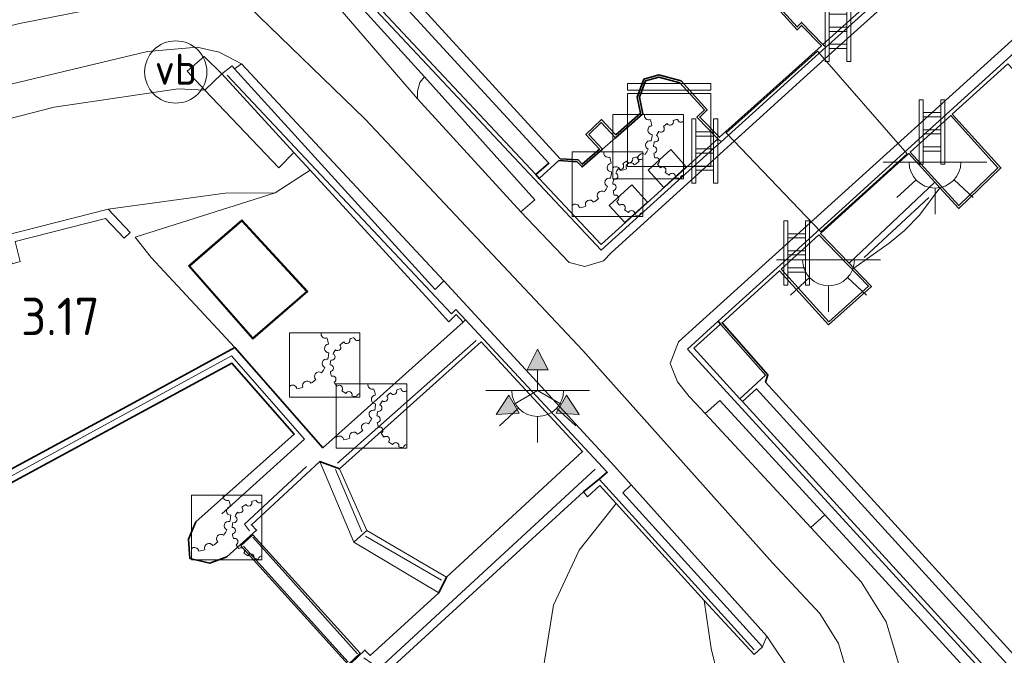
# Model space of a CAD drawing. Extents: x 130905 to 137824, y 412333 to 417928.
# Tile 110 of 256: x 133321 to 133369, y 413840 to 413871. Entities that reach past the tile are written whole.
import ezdxf
from ezdxf.enums import TextEntityAlignment as Align
from ezdxf.lldxf.tags import DXFTag

# ---------------------------------------------------------------- set-up
doc = ezdxf.new("R2010")
doc.units = 0
for name, color, linetype, lineweight in [('B-ME-GK-KADEMUUR-GV', 150, 'Continuous', 35), ('B-ME-GR-GRAS-GV', 60, 'Continuous', 13), ('B-ME-GW-TALUD_KRUIN-G', 90, 'Continuous', 18), ('B-ME-GW-TALUD_TEEN-G', 90, 'Continuous', 18), ('B-ME-IE-MEUBILAIR_WATERWEGMEUBILAIR-S', 150, 'Continuous', 25), ('B-ME-IE-MEUBILAIR_WEGMEUBILAIR-S', 7, 'Continuous', 25), ('B-ME-IE-MEUBILAIR_WEGMEUBILAIR_VERKEERSBORD-S', 7, 'Continuous', 25), ('B-ME-IE-TERREINAFSCHEIDING_DOORGANG-G', 210, 'Continuous', 18), ('B-ME-IE-TERREINAFSCHEIDING_KUNSTMATIG_HEKWERK-G', 20, 'IE-TERREINAFSCHEIDING-KUNSTMATIG', 18), ('B-ME-IE-TERREINAFSCHEIDING_KUNSTMATIG_MUUR-GV', 90, 'Continuous', 18), ('B-ME-KG-KADASTRAAL_DAKRAND-G', 170, 'Continuous', 18), ('B-ME-KL-DATA-S', 90, 'Continuous', 25), ('B-ME-KL-ET_LS_OV_LICHTPUNT-S', 190, 'Continuous', 25), ('B-ME-KW-KUNSTWERK_DUIKER-GV', 170, 'Continuous', 18), ('B-ME-KW-KUNSTWERK_SLUIS-G', 170, 'Continuous', 18), ('B-ME-KW-KUNSTWERK_SLUIS-GV', 170, 'Continuous', 18), ('B-ME-KW-KUNSTWERK_STEIGER-GV', 170, 'Continuous', 18), ('B-ME-OB-OEVERVOORZIENING-G', 7, 'Continuous', 18), ('B-ME-OG-BEBOUWING_NUTSGEBOUW-GV', 7, 'Continuous', 18), ('B-ME-OG-WATER_KANAAL-GV', 120, 'Continuous', 18), ('B-ME-OG-WATER_RIVIER-GV', 130, 'Continuous', 18), ('B-ME-OG-WEG_TRAP-GV', 7, 'Continuous', 18), ('B-ME-OG-WEG_TRAP-S', 7, 'Continuous', 25), ('B-ME-VH-VERHARDING_ASFALT-GV', 252, 'Continuous', 18), ('B-ME-VH-VERHARDING_BETON-GV', 252, 'Continuous', 18), ('B-ME-VH-VERHARDING_ROOSTER-GV', 252, 'Continuous', 18), ('B-ME-VH-VERHARDING_STRAATBAKSTEEN-GV', 252, 'Continuous', 18), ('B-ME-WH-WINTERBED-G', 150, 'WH-WINTERBED', 18), ('X-XX-AL-HOOGTELABEL-S', 7, 'Continuous', 25)]:
    doc.layers.add(name, color=color, linetype=linetype, lineweight=lineweight)
doc.styles.add('NLCS-ISO', font='NLCS-ISO.ttf')
doc.styles.add('NLCS-ISO-ANNOTATIVE-T18', font='NLCS-ISO.ttf', dxfattribs={"height": 1.8})
doc.styles.get("Standard").update_dxf_attribs({"font": 'arial.ttf'})
doc.linetypes.add('IE-TERREINAFSCHEIDING-KUNSTMATIG', pattern='A,4,[82,NLCS.SHX,S=0.75,R=90,X=0,Y=0],4,-2', length=10)
tags = doc.linetypes.add('WH-WINTERBED', pattern='A,6,-3.5,["WB",Standard,S=1.8,R=0,X=-1.5,Y=-0.9],-3.5,6,-3.5,6,-3.5,6,-3.5,6,-3.5', length=51).pattern_tags.tags
tags[6] = DXFTag(74, 10)

# ---------------------------------------------------------------- blocks, each defined once
blk = doc.blocks.new('SIE-WATER_BEWEGINGSWERKTUIG-SO')
at = {"color": 0, "linetype": 'ByBlock', "lineweight": 18}
blk.add_lwpolyline([(1.699, 1.55), (-1.699, 1.55), (-1.699, -1.55), (1.699, -1.55)], close=True, dxfattribs=at)
for centre, radius, start, end in [((0.035, 1.502), 0.211, 166.7542, 291.0116), ((0.201, 0.798), 0.211, 95.4465, 269.077), ((-1.699, 0.723), 1.901, 8.6312, 17.8268), ((0.622, 0.86), 0.16, 231.5773, 45.2079), ((1.699, -0.096), 1.44, 122.8275, 132.0231), ((1.057, 1.193), 0.16, 209.6428, 23.2733), ((1.699, -0.096), 1.44, 100.8929, 110.0886), ((1.585, 1.34), 0.16, 187.7082, 315.2192), ((-1.699, 0.723), 1.901, 346.6966, 355.8923), ((0.343, 0.389), 0.16, 253.5119, 67.1424), ((1.699, -0.096), 1.44, 144.7621, 153.9577), ((0.091, 0.083), 0.211, 73.5119, 247.1424), ((1.699, -0.096), 1.44, 166.6966, 175.8923), ((0.26, -0.153), 0.16, 275.4465, 89.077), ((-0.277, -0.54), 0.211, 51.5773, 225.2079), ((-1.699, 0.723), 1.901, 324.7621, 333.9577), ((1.699, -0.096), 1.44, 188.6312, 197.8268), ((-0.852, -0.979), 0.211, 29.6428, 203.2733), ((-1.699, 0.723), 1.901, 302.8275, 312.0231), ((0.385, -0.686), 0.16, 297.381, 111.0116), ((1.699, -0.096), 1.44, 210.5658, 219.7614), ((-1.549, -1.172), 0.211, 7.7082, 135.2192), ((-1.699, 0.723), 1.901, 280.8929, 290.0886), ((0.701, -1.134), 0.16, 319.3156, 132.9461), ((1.699, -0.096), 1.44, 232.5003, 241.696), ((1.161, -1.432), 0.16, 341.2502, 154.8807), ((1.699, -1.536), 0.16, 90, 176.8153), ((1.699, -0.096), 1.44, 254.4349, 263.6305)]:
    blk.add_arc(centre, radius, start, end, dxfattribs=at)
blk = doc.blocks.new('SAL-HOOGTELABEL-SO')
at = {"color": 0, "linetype": 'ByBlock', "lineweight": -2, "style": 'NLCS-ISO-ANNOTATIVE-T18'}
blk.add_attdef('HOOGTE', text='', height=1.8, dxfattribs=at).set_placement((2.788, 0), align=Align.RIGHT)
blk = doc.blocks.new('SKL-DATA_KAST-SO')
at = {"color": 0, "linetype": 'ByBlock', "lineweight": 18}
for points in [[(-2, 2), (2, 2), (2, 1.68), (-2, 1.68)], [(-2, 1.52), (2, 1.52), (2, -2), (-2, -2)]]:
    blk.add_lwpolyline(points, close=True, dxfattribs=at)
blk = doc.blocks.new('SIE-WEG_VERKEERSBORD_WEGWIJZER-SO')
at = {"linetype": 'ByBlock', "lineweight": 18}
h = blk.add_hatch(color=0, dxfattribs=at)
h.dxf.hatch_style = 1
h.paths.add_polyline_path([(0.5, 1), (0, 2), (-0.5, 1)])
h = blk.add_hatch(color=0, dxfattribs=at)
h.dxf.hatch_style = 1
h.paths.add_polyline_path([(-1.384, -0.222), (-2, -1.155), (-0.884, -1.088)])
h = blk.add_hatch(color=0, dxfattribs=at)
h.dxf.hatch_style = 1
h.paths.add_polyline_path([(1.384, -0.222), (2, -1.155), (0.884, -1.088)])
at = {"color": 0, "linetype": 'ByBlock', "lineweight": 18}
for points in [[(0.5, 1), (0, 2), (-0.5, 1)], [(-1.384, -0.222), (-2, -1.155), (-0.884, -1.088)], [(1.384, -0.222), (2, -1.155), (0.884, -1.088)]]:
    blk.add_lwpolyline(points, close=True, dxfattribs=at)
for points in [[(0, 1), (0, 0)], [(-1.134, -0.655), (0, 0)], [(1.134, -0.655), (0, 0)]]:
    blk.add_lwpolyline(points, dxfattribs=at)
blk = doc.blocks.new('SOG-WEG_TRAP-SO')
at = {"color": 0, "linetype": 'ByBlock', "lineweight": 18}
for points in [[(-0.425, -1.55), (-0.425, 1.55), (-0.625, 1.55), (-0.625, -1.55)], [(0.425, 1.55), (0.625, 1.55), (0.625, -1.55), (0.425, -1.55)]]:
    blk.add_lwpolyline(points, close=True, dxfattribs=at)
for points in [[(0.425, 0.925), (-0.425, 0.925)], [(0.425, 0.725), (-0.425, 0.725)], [(0.425, 0.1), (-0.425, 0.1)], [(0.425, -0.1), (-0.425, -0.1)], [(0.425, -0.725), (-0.425, -0.725)], [(0.425, -0.925), (-0.425, -0.925)]]:
    blk.add_lwpolyline(points, dxfattribs=at)
blk = doc.blocks.new('SKL-ET_OV_LICHTPUNT-SO')
at = {"color": 0, "linetype": 'ByBlock', "lineweight": 18}
for points in [[(-1.25, 0), (-2.5, 0)], [(1.25, 0), (2.5, 0)], [(-0.915, -0.851), (-1.831, -1.703)], [(0.915, -0.851), (1.831, -1.703)], [(0, -1.25), (0, -2.5)]]:
    blk.add_lwpolyline(points, dxfattribs=at)
blk.add_lwpolyline([(0, 0), (1.25, 0, -1), (-1.25, 0)], format="xyb", close=True, dxfattribs=at)
blk = doc.blocks.new('SIE-WEG_PAAL_VERKEERSBORD-SO')
at = {"color": 0, "linetype": 'ByBlock', "lineweight": 18}
blk.add_circle((0, 0), 1.5, dxfattribs=at)
at = {"color": 0, "linetype": 'ByBlock', "lineweight": 18, "style": 'NLCS-ISO'}
blk.add_text('vb', height=1.5, dxfattribs=at).set_placement((0, 0.132), align=Align.MIDDLE_CENTER)

msp = doc.modelspace()

# ---------------------------------------------------------------- linework, layer by layer
at = {"layer": 'B-ME-GK-KADEMUUR-GV'}
for points in [[(133326.759, 413886.382, 1), (133347.276, 413863.938, 1), (133348.141, 413863.885, 1), (133348.336, 413863.681, 1), (133349.163, 413864.405, 1), (133348.512, 413865.113, 1), (133349.254, 413865.824, 1), (133349.948, 413865.092, 1), (133351.144, 413866.14, 1), (133350.98, 413866.912, 1), (133351.301, 413867.766, 1), (133352.015, 413867.975, 1), (133353.091, 413867.688, 1), (133354.356, 413866.294, 1), (133353.994, 413865.945, 1.007), (133354.939, 413864.974, 1.037), (133358.599, 413868.25, 1), (133359.854, 413869.374, 1.258), (133358.893, 413870.361, 1.193), (133358.682, 413870.143, 1.159), (133357.234, 413871.756, 1)], [(133357.333, 413871.79, 5.017), (133358.685, 413870.29, 5.176), (133358.893, 413870.505, 5.205), (133359.926, 413869.444, 5.275), (133360.063, 413869.306, 6.127), (133355.03, 413864.761, 6.126), (133354.868, 413864.905, 5.054), (133353.853, 413865.948, 5.026), (133354.217, 413866.299, 5.017), (133353.04, 413867.597, 5.017), (133352.017, 413867.871, 5.017), (133351.377, 413867.684, 5.017), (133351.084, 413866.904, 5.017), (133351.254, 413866.104, 5.017), (133349.941, 413864.954, 5.067), (133349.251, 413865.683, 5.067), (133348.652, 413865.108, 5.092), (133349.306, 413864.398, 5.047), (133348.33, 413863.543, 5.017), (133348.097, 413863.787, 5.017), (133347.213, 413863.851, 5.017), (133346.265, 413862.994, 5.017), (133346.096, 413863.176, 4.001), (133346.728, 413863.721, 4.001), (133332.338, 413879.396, 4.001)], [(133376.571, 413831.043, 4.134), (133356.725, 413852.855, 3.982), (133356.051, 413852.243, 3.982), (133355.925, 413852.381, 4.922), (133357.165, 413853.508, 4.922), (133354.994, 413855.975, 4.973), (133354.881, 413856.111, 6.16), (133358.214, 413859.134, 6.157), (133358.921, 413859.776, 6.157), (133364.706, 413865.023, 6.152), (133365.357, 413865.613, 6.152), (133368.791, 413868.729, 6.149)], [(133368.831, 413868.515, 1.778), (133366.151, 413866.086, 1.778), (133368.491, 413863.499, 1.778), (133366.466, 413861.544, 1.778), (133365.556, 413862.541, 1.778), (133365.316, 413862.803, 1.778), (133364.053, 413864.186, 1.778), (133359.808, 413860.338, 1.778), (133361.183, 413858.911, 1.778), (133361.41, 413858.675, 1.778), (133362.262, 413857.79, 1.778), (133360.198, 413855.944, 1.778), (133357.831, 413858.546, 1.778), (133355.071, 413856.044, 1.778), (133357.277, 413853.531, 1.778), (133357.163, 413853.174, 1.778), (133377.309, 413831.05, 1.778)], [(133310.392, 413843.346, 2.318), (133326.578, 413852.107, 3.34), (133331.604, 413854.843, 3.428), (133335.84, 413850.024, 3.359), (133342.593, 413856.069, 3.376), (133342.712, 413856.186, 6.136), (133349.539, 413848.841, 6.124), (133349.149, 413848.5, 6.096), (133349.01, 413848.39, 3.405), (133348.4, 413847.905, 3.374), (133336.974, 413837.431, 3.359)], [(133335.856, 413838.364, 0.7), (133337.873, 413840.278, 0.7), (133338.118, 413840.018, 0.7), (133341.434, 413843.027, 0.7), (133341.794, 413843.787, 0.242), (133348.353, 413849.843, 0.242), (133343.47, 413855.121, 0.242), (133336.649, 413849.011, 0.242), (133335.7, 413849.361, 0.7), (133332.406, 413846.308, 0.7), (133332.651, 413846.049, 0.7), (133331.218, 413844.76, 0.7), (133330.403, 413844.466, 0.7), (133329.442, 413844.683, 0.7), (133329.371, 413845.613, 0.7), (133329.735, 413846.451, 0.7), (133334.468, 413850.677, 0.7), (133331.469, 413854.086, 0.7), (133310.259, 413842.592, 0.7)]]:
    msp.add_polyline3d(points, dxfattribs=at)
for points in [[(133364.127, 413864.252, 5.815), (133366.47, 413861.687, 5.815), (133368.352, 413863.503, 5.815), (133366.075, 413866.018, 5.815)], [(133357.912, 413858.619, 5.776), (133358.283, 413858.213, 5.815), (133360.206, 413856.085, 5.815), (133362.118, 413857.795, 5.815), (133360.143, 413859.844, 5.815), (133359.733, 413860.27, 5.776)]]:
    msp.add_polyline3d(points, close=True, dxfattribs=at)
at = {"layer": 'B-ME-GR-GRAS-GV'}
for points in [[(133315.766, 413866.325, 6.039), (133327.409, 413869.096, 6.061), (133329.797, 413869.32, 6.036), (133330.848, 413869.066, 6.03), (133331.935, 413868.516, 6.063), (133331.588, 413868.276, 6.063), (133331.474, 413868.41, 6.063), (133330.979, 413868.031, 5.904), (133330.127, 413868.867, 5.98), (133329.31, 413868.158, 6.005), (133330.155, 413867.237, 5.917), (133328.878, 413867.303, 5.912), (133322.913, 413866.416, 5.88), (133313.412, 413863.975, 5.87)], [(133313.412, 413863.975, 5.87), (133322.913, 413866.416, 5.88), (133328.878, 413867.303, 5.912), (133330.155, 413867.237, 5.917), (133333.725, 413863.504, 3.617), (133334.454, 413864.234, 3.597), (133335.226, 413863.39, 3.373), (133333.551, 413862.293, 3.373), (133331.14, 413862.289, 3.438), (133325.506, 413861.504, 3.542), (133320.534, 413860.235, 3.492)], [(133320.892, 413858.885, 3.392), (133321.278, 413858.988, 3.392), (133321.024, 413859.947, 3.392), (133325.379, 413861.058, 3.392), (133326.278, 413860.117, 3.392), (133326.567, 413860.394, 3.392), (133325.506, 413861.504, 3.542), (133331.14, 413862.289, 3.438), (133333.551, 413862.293, 3.373), (133326.81, 413860.169, 3.326), (133327.574, 413859.18, 3.326), (133331.604, 413854.843, 3.428), (133326.578, 413852.107, 3.34), (133310.392, 413843.346, 2.318)]]:
    msp.add_polyline3d(points, dxfattribs=at)
for points in [[(133349.18, 413848.205, 3.374), (133349.964, 413847.34, 3.499), (133348.193, 413845.087, 3.488), (133346.955, 413842.435, 3.461), (133346.429, 413839.246, 3.37), (133347.825, 413830.273, 3.205), (133346.902, 413820.281, 2.965), (133345.039, 413814.53, 2.875), (133337.615, 413815.55, 2.806), (133340.634, 413821.55, 2.942), (133342.272, 413828.987, 3.034), (133341.99, 413830.35, 3.034), (133341.684, 413831.377, 3.101), (133342.156, 413831.764, 3.215), (133336.974, 413837.431, 3.359), (133348.4, 413847.905, 3.374), (133348.594, 413847.655, 3.374)], [(133355.144, 413821.292, 5.892), (133353.8, 413813.326, 5.649), (133345.039, 413814.53, 2.875), (133346.902, 413820.281, 2.965), (133347.825, 413830.273, 3.205), (133346.429, 413839.246, 3.37), (133346.955, 413842.435, 3.461), (133348.193, 413845.087, 3.488), (133349.964, 413847.34, 3.499), (133354.213, 413842.67, 6.037), (133354.537, 413840.353, 6.012), (133355.458, 413836.59, 6.01), (133355.493, 413829.203, 5.968)], [(133354.213, 413842.67, 6.037), (133356.61, 413840.064, 6.112), (133357.019, 413840.43, 6.089), (133357.217, 413840.944, 6.069), (133358.488, 413839.048, 6.031), (133358.85, 413836.8, 6.003), (133358.464, 413831.747, 5.947), (133357.403, 413822.275, 5.886), (133356.844, 413817.103, 5.915), (133356.114, 413813.008, 5.74), (133353.8, 413813.326, 5.649), (133355.144, 413821.292, 5.892), (133355.493, 413829.203, 5.968), (133355.458, 413836.59, 6.01), (133354.537, 413840.353, 6.012)]]:
    msp.add_polyline3d(points, close=True, dxfattribs=at)
at = {"layer": 'B-ME-GW-TALUD_KRUIN-G'}
for points in [[(133263.244, 413907.364, 5.748), (133266.943, 413903.754, 5.77), (133277.523, 413892.032, 5.863), (133291.455, 413876.46, 5.934), (133299.541, 413867.752, 5.92), (133302.038, 413865.167, 5.911), (133303.869, 413863.788, 5.887), (133305.571, 413862.874, 5.865), (133306.26, 413862.736, 5.883), (133308.247, 413863.044, 5.871), (133313.412, 413863.975, 5.87), (133322.913, 413866.416, 5.88), (133328.878, 413867.303, 5.912), (133330.155, 413867.237, 5.917)], [(133354.213, 413842.67, 6.037), (133354.537, 413840.353, 6.012), (133355.458, 413836.59, 6.01), (133355.493, 413829.203, 5.968), (133355.144, 413821.292, 5.892), (133353.8, 413813.326, 5.649)]]:
    msp.add_polyline3d(points, dxfattribs=at)
at = {"layer": 'B-ME-GW-TALUD_TEEN-G'}
for points in [[(133335.226, 413863.39, 3.373), (133333.551, 413862.293, 3.373), (133331.14, 413862.289, 3.438), (133325.506, 413861.504, 3.542)], [(133349.964, 413847.34, 3.499), (133348.193, 413845.087, 3.488), (133346.955, 413842.435, 3.461), (133346.429, 413839.246, 3.37), (133347.825, 413830.273, 3.205), (133346.902, 413820.281, 2.965), (133345.039, 413814.53, 2.875)]]:
    msp.add_polyline3d(points, dxfattribs=at)
at = {"layer": 'B-ME-IE-TERREINAFSCHEIDING_DOORGANG-G'}
for points in [[(133361.131, 413870.27, 6.127), (133360.503, 413869.703, 6.127)], [(133365.357, 413865.613, 6.152), (133364.706, 413865.023, 6.152)], [(133354.66, 413864.426, 6.126), (133353.984, 413863.816, 6.126)], [(133358.921, 413859.776, 6.157), (133358.214, 413859.134, 6.157)]]:
    msp.add_polyline3d(points, dxfattribs=at)
at = {"layer": 'B-ME-IE-TERREINAFSCHEIDING_KUNSTMATIG_HEKWERK-G'}
for points in [[(133351.697, 413899.933, 6.091), (133349.386, 413892.891, 6.12), (133366.083, 413874.742, 6.127), (133361.131, 413870.27, 6.127)], [(133359.926, 413869.444, 5.275), (133358.893, 413870.505, 5.205), (133358.685, 413870.29, 5.176), (133357.333, 413871.79, 5.017), (133357.289, 413872.593, 5.017), (133357.515, 413873.283, 5.017), (133358.376, 413873.582, 5.017), (133359.052, 413873.408, 5.017), (133360.22, 413874.451, 5.082), (133360.879, 413875.04, 5.082), (133362.047, 413876.083, 5.017), (133361.571, 413876.585, 5.017), (133361.586, 413877.087, 5.017), (133362.734, 413878.125, 5.017)], [(133353.984, 413863.816, 6.126), (133349.239, 413859.533, 6.126), (133332.482, 413877.398, 6.12), (133325.674, 413875.756, 6.044)], [(133390.411, 413856.811, 6.107), (133386.09, 413852.875, 6.138), (133370.312, 413870.108, 6.148), (133368.791, 413868.729, 6.149), (133365.357, 413865.613, 6.152)], [(133360.503, 413869.703, 6.127), (133360.063, 413869.306, 6.127), (133355.03, 413864.761, 6.126), (133354.66, 413864.426, 6.126)], [(133331.236, 413867.97, 6.099), (133342.046, 413856.465, 6.132), (133342.253, 413856.68, 6.137), (133342.712, 413856.186, 6.136), (133349.539, 413848.841, 6.124), (133349.149, 413848.5, 6.096), (133356.61, 413840.284, 6.19)], [(133354.868, 413864.905, 5.054), (133353.853, 413865.948, 5.026), (133354.217, 413866.299, 5.017), (133353.04, 413867.597, 5.017), (133352.017, 413867.871, 5.017), (133351.377, 413867.684, 5.017), (133351.084, 413866.904, 5.017), (133351.254, 413866.104, 5.017), (133349.941, 413864.954, 5.067), (133349.306, 413864.398, 5.047), (133348.33, 413863.543, 5.017), (133348.097, 413863.787, 5.017), (133347.213, 413863.851, 5.017), (133346.265, 413862.994, 5.017)], [(133364.706, 413865.023, 6.152), (133358.921, 413859.776, 6.157)], [(133358.214, 413859.134, 6.157), (133354.881, 413856.111, 6.16), (133353.401, 413854.769, 6.161), (133369.186, 413837.525, 6.201), (133364.924, 413833.545, 6.124)], [(133336.547, 413849.279, 3.397), (133343.225, 413855.187, 3.405)], [(133306.504, 413847.221, 2.324), (133310.355, 413842.939, 2.318), (133331.448, 413854.447, 3.443), (133334.959, 413850.43, 3.402), (133330.981, 413846.832, 3.37)], [(133332.31, 413846.011, 3.418), (133332.073, 413846.332, 3.429), (133335.059, 413849.113, 3.423)], [(133337.726, 413845.978, 3.394), (133336.453, 413848.969, 3.397)], [(133337.813, 413839.903, 3.403), (133338.56, 413839.381, 3.381), (133348.963, 413848.986, 3.391)], [(133337.515, 413840.09, 3.574), (133332.467, 413845.706, 3.576)], [(133341.552, 413843.649, 3.391), (133337.903, 413845.768, 3.394)], [(133332.02, 413845.282, 3.533), (133337.064, 413839.692, 3.574)]]:
    msp.add_polyline3d(points, dxfattribs=at)
at = {"layer": 'B-ME-IE-TERREINAFSCHEIDING_KUNSTMATIG_MUUR-GV'}
for points in [[(133332.575, 413877.619, 3.992), (133346.096, 413863.176, 4.001), (133346.265, 413862.994, 5.017), (133349.248, 413859.808, 5.054), (133354.868, 413864.905, 5.054), (133355.03, 413864.761, 6.126), (133360.063, 413869.306, 6.127), (133359.926, 413869.444, 5.275), (133365.83, 413874.772, 5.086)], [(133365.964, 413874.115, 6.024), (133360.337, 413869.037, 6.027), (133359.327, 413868.126, 6.028), (133355.316, 413864.479, 6.013), (133349.749, 413859.416, 5.989), (133349.361, 413859.02, 6.021), (133348.455, 413858.755, 6.039), (133347.707, 413858.941, 6.058), (133345.374, 413861.383, 6.109), (133346.053, 413861.968, 6.109), (133340.74, 413867.887, 6.097), (133332.34, 413877.123, 6.166)], [(133368.597, 413837.402, 6.109), (133360.019, 413846.785, 6.109), (133354.963, 413852.29, 6.122), (133354.254, 413851.667, 6.09), (133353.8, 413852.157, 6.09), (133353.482, 413852.492, 6.09), (133352.929, 413853.198, 6.094), (133352.573, 413854.083, 6.096), (133352.969, 413855.127, 6.093), (133369.85, 413870.393, 6.079)], [(133368.791, 413868.729, 6.149), (133365.357, 413865.613, 6.152), (133364.706, 413865.023, 6.152), (133358.921, 413859.776, 6.157), (133358.214, 413859.134, 6.157), (133354.881, 413856.111, 6.16), (133354.994, 413855.975, 4.973), (133353.708, 413854.809, 4.973), (133355.925, 413852.381, 4.922), (133356.051, 413852.243, 3.982), (133369.497, 413837.513, 3.949)]]:
    msp.add_polyline3d(points, dxfattribs=at)
for points in [[(133331.588, 413868.276, 6.063), (133341.259, 413857.647, 6.251), (133341.667, 413858.055, 6.111), (133349.895, 413849.135, 6.115), (133350.697, 413848.238, 6.11), (133350.294, 413847.843, 6.11), (133357.019, 413840.43, 6.089), (133356.61, 413840.064, 6.112), (133354.213, 413842.67, 6.037), (133349.964, 413847.34, 3.499), (133349.18, 413848.205, 3.374), (133348.594, 413847.655, 3.374), (133348.4, 413847.905, 3.374), (133349.01, 413848.39, 3.405), (133349.149, 413848.5, 6.096), (133349.539, 413848.841, 6.124), (133342.712, 413856.186, 6.136), (133342.593, 413856.069, 3.376), (133342.259, 413856.43, 3.346), (133341.905, 413856.088, 3.346), (133340.985, 413857.106, 3.346), (133335.226, 413863.39, 3.373), (133334.454, 413864.234, 3.597), (133330.979, 413868.031, 5.904), (133331.474, 413868.41, 6.063)], [(133325.506, 413861.504, 3.542), (133326.567, 413860.394, 3.392), (133326.278, 413860.117, 3.392), (133325.379, 413861.058, 3.392), (133321.024, 413859.947, 3.392), (133321.278, 413858.988, 3.392), (133320.892, 413858.885, 3.392), (133320.534, 413860.235, 3.492)]]:
    msp.add_polyline3d(points, close=True, dxfattribs=at)
at = {"layer": 'B-ME-KG-KADASTRAAL_DAKRAND-G'}
msp.add_polyline3d([(133332.475, 413855.317, 4.195), (133329.442, 413858.769, 4.195), (133331.94, 413860.927, 4.24), (133335.05, 413857.55, 4.195)], close=True, dxfattribs=at)
at = {"layer": 'B-ME-KW-KUNSTWERK_DUIKER-GV'}
msp.add_polyline3d([(133363.975, 413864.175, 1.778), (133359.82, 413860.411, 1.778), (133355.267, 413865.179, 0.457), (133359.656, 413869.119, 0.457)], close=True, dxfattribs=at)
at = {"layer": 'B-ME-KW-KUNSTWERK_SLUIS-G'}
msp.add_polyline3d([(133361.916, 413859.185, 5.353), (133365.015, 413862.08, 5.353)], dxfattribs=at)
at = {"layer": 'B-ME-KW-KUNSTWERK_SLUIS-GV'}
for points in [[(133363.106, 413859.866, 1.778), (133361.41, 413858.675, 1.778), (133361.183, 413858.911, 1.778), (133365.316, 413862.803, 1.778), (133365.556, 413862.541, 1.778), (133364.569, 413861.229, 1.778), (133363.854, 413860.484, 1.778)], [(133337.958, 413846.028, 0.242), (133337.332, 413845.475, 0.7), (133335.7, 413849.361, 0.7), (133336.649, 413849.011, 0.242)], [(133341.794, 413843.787, 0.242), (133341.434, 413843.027, 0.7), (133337.332, 413845.475, 0.7), (133337.958, 413846.028, 0.242)]]:
    msp.add_polyline3d(points, close=True, dxfattribs=at)
at = {"layer": 'B-ME-KW-KUNSTWERK_STEIGER-GV'}
msp.add_polyline3d([(133337.64, 413840.124, 3.358), (133337.07, 413839.585, 3.358), (133331.898, 413845.302, 3.358), (133332.479, 413845.829, 3.358)], close=True, dxfattribs=at)
at = {"layer": 'B-ME-OB-OEVERVOORZIENING-G'}
for points in [[(133349.163, 413864.405, 1), (133348.336, 413863.681, 1), (133348.141, 413863.885, 1), (133347.276, 413863.938, 1), (133326.759, 413886.382, 1), (133325.658, 413886.13, 1), (133323.402, 413885.613, 1)], [(133360.08, 413874.46, 1), (133359.025, 413873.519, 1), (133358.372, 413873.686, 1), (133357.435, 413873.362, 1), (133357.188, 413872.606, 1), (133357.234, 413871.756, 1), (133358.682, 413870.143, 1.159), (133358.893, 413870.361, 1.193), (133359.854, 413869.374, 1.258), (133358.599, 413868.25, 1), (133354.939, 413864.974, 1.037), (133353.994, 413865.945, 1.007), (133354.356, 413866.294, 1), (133353.091, 413867.688, 1), (133352.015, 413867.975, 1), (133351.301, 413867.766, 1), (133350.98, 413866.912, 1), (133351.144, 413866.14, 1), (133349.948, 413865.092, 1)], [(133365.556, 413862.541, 1.778), (133366.466, 413861.544, 1.778), (133368.491, 413863.499, 1.778), (133366.151, 413866.086, 1.778), (133368.831, 413868.515, 1.778), (133370.979, 413866.192, 1.778), (133371.483, 413866.328, 1.778), (133391.74, 413844.198, 1.778), (133392.895, 413845.26, 1.778), (133394.467, 413843.584, 1.778), (133396.691, 413841.453, 1.778)], [(133349.163, 413864.405, 1), (133348.512, 413865.113, 1), (133349.254, 413865.824, 1), (133349.948, 413865.092, 1)], [(133361.183, 413858.911, 1.778), (133359.808, 413860.338, 1.778), (133364.053, 413864.186, 1.778), (133365.316, 413862.803, 1.778)], [(133361.183, 413858.911, 1.778), (133365.316, 413862.803, 1.778)], [(133361.41, 413858.675, 1.778), (133363.106, 413859.866, 1.778), (133363.854, 413860.484, 1.778), (133364.569, 413861.229, 1.778), (133365.556, 413862.541, 1.778)], [(133389.579, 413808.411, 1.778), (133387.625, 413810.86, 1.778), (133386.841, 413811.961, 1.778), (133386.108, 413813.141, 1.778), (133384.366, 413816.333, 1.778), (133381.956, 413819.227, 1.778), (133381.157, 413820.359, 1.778), (133379.784, 413821.681, 1.778), (133378.629, 413823.316, 1.778), (133378.014, 413825.837, 1.778), (133377.213, 413827.055, 1.778), (133375.525, 413829.43, 1.778), (133375.872, 413829.745, 1.778), (133377.309, 413831.05, 1.778), (133357.163, 413853.174, 1.778), (133357.277, 413853.531, 1.778), (133355.071, 413856.044, 1.778), (133357.831, 413858.546, 1.778), (133360.198, 413855.944, 1.778), (133362.262, 413857.79, 1.778), (133361.41, 413858.675, 1.778)], [(133297.823, 413839.953, 0.7), (133303.591, 413843.374, 0.7), (133305.922, 413844.818, 0.7), (133307.7, 413845.474, 0.7), (133310.259, 413842.592, 0.7), (133331.469, 413854.086, 0.7), (133334.468, 413850.677, 0.7), (133329.735, 413846.451, 0.7), (133329.371, 413845.613, 0.7), (133329.442, 413844.683, 0.7), (133330.403, 413844.466, 0.7), (133331.218, 413844.76, 0.7), (133332.651, 413846.049, 0.7), (133332.406, 413846.308, 0.7), (133335.7, 413849.361, 0.7), (133337.332, 413845.475, 0.7), (133341.434, 413843.027, 0.7), (133338.118, 413840.018, 0.7), (133337.873, 413840.278, 0.7), (133335.856, 413838.364, 0.7)]]:
    msp.add_polyline3d(points, dxfattribs=at)
msp.add_polyline3d([(133343.47, 413855.121, 0.242), (133336.649, 413849.011, 0.242), (133337.958, 413846.028, 0.242), (133341.794, 413843.787, 0.242), (133348.353, 413849.843, 0.242)], close=True, dxfattribs=at)
at = {"layer": 'B-ME-OG-BEBOUWING_NUTSGEBOUW-GV'}
msp.add_polyline3d([(133335.122, 413857.546, 3.42), (133332.47, 413855.246, 3.42), (133329.371, 413858.774, 3.42), (133331.944, 413860.997, 3.42)], close=True, dxfattribs=at)
at = {"layer": 'B-ME-OG-WATER_KANAAL-GV'}
msp.add_polyline3d([(133348.353, 413849.843, 0.242), (133341.794, 413843.787, 0.242), (133337.958, 413846.028, 0.242), (133336.649, 413849.011, 0.242), (133343.47, 413855.121, 0.242)], close=True, dxfattribs=at)
msp.add_polyline3d([(133297.823, 413839.953, 0.7), (133303.591, 413843.374, 0.7), (133305.922, 413844.818, 0.7), (133307.7, 413845.474, 0.7), (133310.259, 413842.592, 0.7), (133331.469, 413854.086, 0.7), (133334.468, 413850.677, 0.7), (133329.735, 413846.451, 0.7), (133329.371, 413845.613, 0.7), (133329.442, 413844.683, 0.7), (133330.403, 413844.466, 0.7), (133331.218, 413844.76, 0.7), (133332.651, 413846.049, 0.7), (133332.406, 413846.308, 0.7), (133335.7, 413849.361, 0.7), (133337.332, 413845.475, 0.7), (133341.434, 413843.027, 0.7), (133338.118, 413840.018, 0.7), (133337.873, 413840.278, 0.7), (133335.856, 413838.364, 0.7)], dxfattribs=at)
at = {"layer": 'B-ME-OG-WATER_RIVIER-GV'}
for points in [[(133357.234, 413871.756, 1), (133358.682, 413870.143, 1.159), (133358.893, 413870.361, 1.193), (133359.854, 413869.374, 1.258), (133358.599, 413868.25, 1), (133354.939, 413864.974, 1.037), (133353.994, 413865.945, 1.007), (133354.356, 413866.294, 1), (133353.091, 413867.688, 1), (133352.015, 413867.975, 1), (133351.301, 413867.766, 1), (133350.98, 413866.912, 1), (133351.144, 413866.14, 1), (133349.948, 413865.092, 1), (133349.254, 413865.824, 1), (133348.512, 413865.113, 1), (133349.163, 413864.405, 1), (133348.336, 413863.681, 1), (133348.141, 413863.885, 1), (133347.276, 413863.938, 1), (133326.759, 413886.382, 1)], [(133377.309, 413831.05, 1.778), (133357.163, 413853.174, 1.778), (133357.277, 413853.531, 1.778), (133355.071, 413856.044, 1.778), (133357.831, 413858.546, 1.778), (133360.198, 413855.944, 1.778), (133362.262, 413857.79, 1.778), (133361.41, 413858.675, 1.778), (133363.106, 413859.866, 1.778), (133363.854, 413860.484, 1.778), (133364.569, 413861.229, 1.778), (133365.556, 413862.541, 1.778), (133366.466, 413861.544, 1.778), (133368.491, 413863.499, 1.778), (133366.151, 413866.086, 1.778), (133368.831, 413868.515, 1.778), (133370.979, 413866.192, 1.778), (133371.483, 413866.328, 1.778), (133391.74, 413844.198, 1.778), (133392.895, 413845.26, 1.778), (133394.467, 413843.584, 1.778), (133396.691, 413841.453, 1.778), (133391.157, 413808.194, 1.607)]]:
    msp.add_polyline3d(points, dxfattribs=at)
msp.add_polyline3d([(133365.316, 413862.803, 1.778), (133361.183, 413858.911, 1.778), (133359.808, 413860.338, 1.778), (133364.053, 413864.186, 1.778)], close=True, dxfattribs=at)
at = {"layer": 'B-ME-OG-WEG_TRAP-GV'}
msp.add_polyline3d([(133334.454, 413864.234, 3.597), (133333.725, 413863.504, 3.617), (133330.155, 413867.237, 5.917), (133330.979, 413868.031, 5.904)], close=True, dxfattribs=at)
at = {"layer": 'B-ME-VH-VERHARDING_ASFALT-GV'}
for points in [[(133336.377, 413871.498, 6.14), (133340.405, 413866.825, 6.102), (133345.374, 413861.383, 6.109), (133347.707, 413858.941, 6.058), (133348.455, 413858.755, 6.039), (133349.361, 413859.02, 6.021), (133349.749, 413859.416, 5.989), (133355.316, 413864.479, 6.013), (133359.327, 413868.126, 6.028), (133360.337, 413869.037, 6.027), (133365.964, 413874.115, 6.024)], [(133369.85, 413870.393, 6.079), (133352.969, 413855.127, 6.093), (133352.573, 413854.083, 6.096), (133352.929, 413853.198, 6.094), (133353.482, 413852.492, 6.09), (133353.8, 413852.157, 6.09), (133354.254, 413851.667, 6.09), (133359.335, 413846.183, 6.095), (133361.767, 413843.559, 6.097), (133362.971, 413841.637, 6.106), (133363.645, 413839.37, 6.105)], [(133358.488, 413839.048, 6.031), (133357.217, 413840.944, 6.069), (133350.697, 413848.238, 6.11), (133349.895, 413849.135, 6.115), (133341.667, 413858.055, 6.111), (133331.935, 413868.516, 6.063), (133330.848, 413869.066, 6.03), (133329.797, 413869.32, 6.036), (133327.409, 413869.096, 6.061), (133315.766, 413866.325, 6.039)]]:
    msp.add_polyline3d(points, dxfattribs=at)
at = {"layer": 'B-ME-VH-VERHARDING_BETON-GV'}
for points in [[(133326.428, 413885.903, 4.026), (133332.338, 413879.396, 4.001), (133346.728, 413863.721, 4.001), (133346.096, 413863.176, 4.001), (133332.575, 413877.619, 3.992), (133330.678, 413879.613, 3.965), (133330.395, 413879.374, 3.964), (133325.263, 413884.96, 3.956), (133325.179, 413885.453, 3.994), (133325.821, 413885.693, 4.026)], [(133365.83, 413874.772, 5.086), (133359.926, 413869.444, 5.275), (133358.893, 413870.505, 5.205), (133358.685, 413870.29, 5.176), (133357.333, 413871.79, 5.017), (133357.289, 413872.593, 5.017), (133357.515, 413873.283, 5.017), (133358.376, 413873.582, 5.017), (133359.052, 413873.408, 5.017), (133360.22, 413874.451, 5.082), (133360.879, 413875.04, 5.082), (133362.047, 413876.083, 5.017), (133361.571, 413876.585, 5.017), (133361.586, 413877.087, 5.017), (133362.734, 413878.125, 5.017)], [(133330.979, 413868.031, 5.904), (133330.155, 413867.237, 5.917), (133329.31, 413868.158, 6.005), (133330.127, 413868.867, 5.98)], [(133346.053, 413861.968, 6.109), (133345.374, 413861.383, 6.109), (133340.405, 413866.825, 6.102), (133340.399, 413867.189, 6.142), (133340.513, 413867.61, 6.142), (133340.74, 413867.887, 6.097)], [(133354.868, 413864.905, 5.054), (133349.248, 413859.808, 5.054), (133346.265, 413862.994, 5.017), (133347.213, 413863.851, 5.017), (133348.097, 413863.787, 5.017), (133348.33, 413863.543, 5.017), (133349.306, 413864.398, 5.047), (133349.941, 413864.954, 5.067), (133351.254, 413866.104, 5.017), (133351.084, 413866.904, 5.017), (133351.377, 413867.684, 5.017), (133352.017, 413867.871, 5.017), (133353.04, 413867.597, 5.017), (133354.217, 413866.299, 5.017), (133353.853, 413865.948, 5.026)], [(133368.352, 413863.503, 5.815), (133366.47, 413861.687, 5.815), (133364.127, 413864.252, 5.815), (133366.075, 413866.018, 5.815)], [(133349.941, 413864.954, 5.067), (133349.306, 413864.398, 5.047), (133348.652, 413865.108, 5.092), (133349.251, 413865.683, 5.067)], [(133335.226, 413863.39, 3.373), (133340.985, 413857.106, 3.346), (133341.905, 413856.088, 3.346), (133342.259, 413856.43, 3.346), (133342.593, 413856.069, 3.376), (133335.84, 413850.024, 3.359), (133331.604, 413854.843, 3.428), (133327.574, 413859.18, 3.326), (133326.81, 413860.169, 3.326), (133333.551, 413862.293, 3.373)], [(133329.371, 413858.774, 3.42), (133332.47, 413855.246, 3.42), (133335.122, 413857.546, 3.42), (133331.944, 413860.997, 3.42)], [(133362.118, 413857.795, 5.815), (133360.206, 413856.085, 5.815), (133358.283, 413858.213, 5.815), (133357.912, 413858.619, 5.776), (133359.733, 413860.27, 5.776), (133360.143, 413859.844, 5.815)], [(133357.165, 413853.508, 4.922), (133355.925, 413852.381, 4.922), (133353.708, 413854.809, 4.973), (133354.994, 413855.975, 4.973)], [(133376.571, 413831.043, 4.134), (133375.512, 413830.075, 4.134), (133375.006, 413830.477, 3.91), (133369.116, 413837.161, 3.97), (133369.497, 413837.513, 3.949), (133356.051, 413852.243, 3.982), (133356.725, 413852.855, 3.982)], [(133360.019, 413846.785, 6.109), (133359.335, 413846.183, 6.095), (133354.254, 413851.667, 6.09), (133354.963, 413852.29, 6.122)]]:
    msp.add_polyline3d(points, close=True, dxfattribs=at)
at = {"layer": 'B-ME-VH-VERHARDING_ROOSTER-GV'}
for points in [[(133353.345, 413863.55, 5.054), (133352.255, 413862.562, 5.054), (133351.505, 413863.388, 5.054), (133352.595, 413864.377, 5.054)], [(133351.473, 413861.853, 5.054), (133350.383, 413860.864, 5.054), (133349.633, 413861.691, 5.054), (133350.723, 413862.679, 5.054)]]:
    msp.add_polyline3d(points, close=True, dxfattribs=at)
at = {"layer": 'B-ME-VH-VERHARDING_STRAATBAKSTEEN-GV'}
for points in [[(133332.34, 413877.123, 6.166), (133340.74, 413867.887, 6.097), (133340.513, 413867.61, 6.142), (133340.399, 413867.189, 6.142), (133340.405, 413866.825, 6.102), (133336.377, 413871.498, 6.14), (133334.967, 413872.768, 6.14), (133333.211, 413873.756, 6.127), (133331.531, 413874.357, 6.115), (133329.494, 413874.642, 6.115), (133328.456, 413874.562, 6.115), (133327.023, 413874.345, 6.096), (133325.634, 413874.99, 6.119), (133325.546, 413875.458, 6.119)], [(133341.667, 413858.055, 6.111), (133341.259, 413857.647, 6.251), (133331.588, 413868.276, 6.063), (133331.935, 413868.516, 6.063)], [(133357.217, 413840.944, 6.069), (133357.019, 413840.43, 6.089), (133350.294, 413847.843, 6.11), (133350.697, 413848.238, 6.11)], [(133368.597, 413837.402, 6.109), (133364.637, 413833.758, 6.101), (133363.847, 413834.084, 6.061), (133363.861, 413836.593, 6.09), (133363.645, 413839.37, 6.105), (133362.971, 413841.637, 6.106), (133361.767, 413843.559, 6.097), (133359.335, 413846.183, 6.095), (133360.019, 413846.785, 6.109)]]:
    msp.add_polyline3d(points, close=True, dxfattribs=at)
at = {"layer": 'B-ME-WH-WINTERBED-G'}
msp.add_polyline3d([(133251.099, 413918.364, 6.076), (133256.898, 413916.808, 6.094), (133262.339, 413913.829, 6.041), (133265.552, 413911.083, 6.021), (133269.614, 413906.844, 5.993), (133290.923, 413883.525, 6.025), (133301.746, 413871.609, 6.038), (133304.666, 413868.998, 6.041), (133306.515, 413867.993, 6.041), (133309.93, 413867.69, 6.026), (133321.233, 413870.46, 6.005), (133326.804, 413871.545, 6.073), (133332.253, 413871.306, 6.143), (133337.885, 413865.853, 6.15), (133348.364, 413854.702, 6.142), (133357.501, 413844.484, 6.095), (133359.773, 413842.032, 6.097), (133360.672, 413840.598, 6.106), (133361.173, 413838.912, 6.105), (133361.36, 413836.503, 6.09), (133361.348, 413834.262, 6.061), (133359.863, 413823.474, 5.994), (133358.606, 413815.716, 5.92), (133357.925, 413812.759, 5.845)], dxfattribs=at)

# ---------------------------------------------------------------- block references
at = {"layer": 'B-ME-IE-MEUBILAIR_WATERWEGMEUBILAIR-S'}
for p in [(133351.505, 413864.516, 5.201), (133349.547, 413862.715, 5.088), (133335.932, 413854.001, 3.526), (133338.189, 413851.544, 3.373), (133331.213, 413846.18, 3.382)]:
    msp.add_blockref('SIE-WATER_BEWEGINGSWERKTUIG-SO', p, dxfattribs=at)
at = {"layer": 'B-ME-IE-MEUBILAIR_WEGMEUBILAIR-S'}
msp.add_blockref('SIE-WEG_PAAL_VERKEERSBORD-SO', (133328.762, 413868.117, 5.986), dxfattribs=at)
at = {"layer": 'B-ME-IE-MEUBILAIR_WEGMEUBILAIR_VERKEERSBORD-S'}
msp.add_blockref('SIE-WEG_VERKEERSBORD_WEGWIJZER-SO', (133346.187, 413852.775, 6.163), dxfattribs=at)
at = {"layer": 'B-ME-KL-DATA-S'}
msp.add_blockref('SKL-DATA_KAST-SO', (133352.519, 413865.558, 5.101), dxfattribs=at)
at = {"layer": 'B-ME-KL-ET_LS_OV_LICHTPUNT-S'}
for p in [(133365.32, 413863.777, 11.411), (133360.195, 413859.07, 11.421), (133346.187, 413852.775, 6.163)]:
    msp.add_blockref('SKL-ET_OV_LICHTPUNT-SO', p, dxfattribs=at)
at = {"layer": 'B-ME-OG-WEG_TRAP-S'}
for p in [(133360.649, 413870.175, 6.101), (133365.176, 413865.234, 6.089), (133354.235, 413864.309, 6.101), (133358.659, 413859.404, 6.089)]:
    msp.add_blockref('SOG-WEG_TRAP-SO', p, dxfattribs=at)
at = {"layer": 'X-XX-AL-HOOGTELABEL-S'}
msp.add_blockref('SAL-HOOGTELABEL-SO', (133322.306, 413855.444, 3.171), dxfattribs=at).add_auto_attribs({'HOOGTE': '3.17'})

doc.saveas('drawing.dxf')
